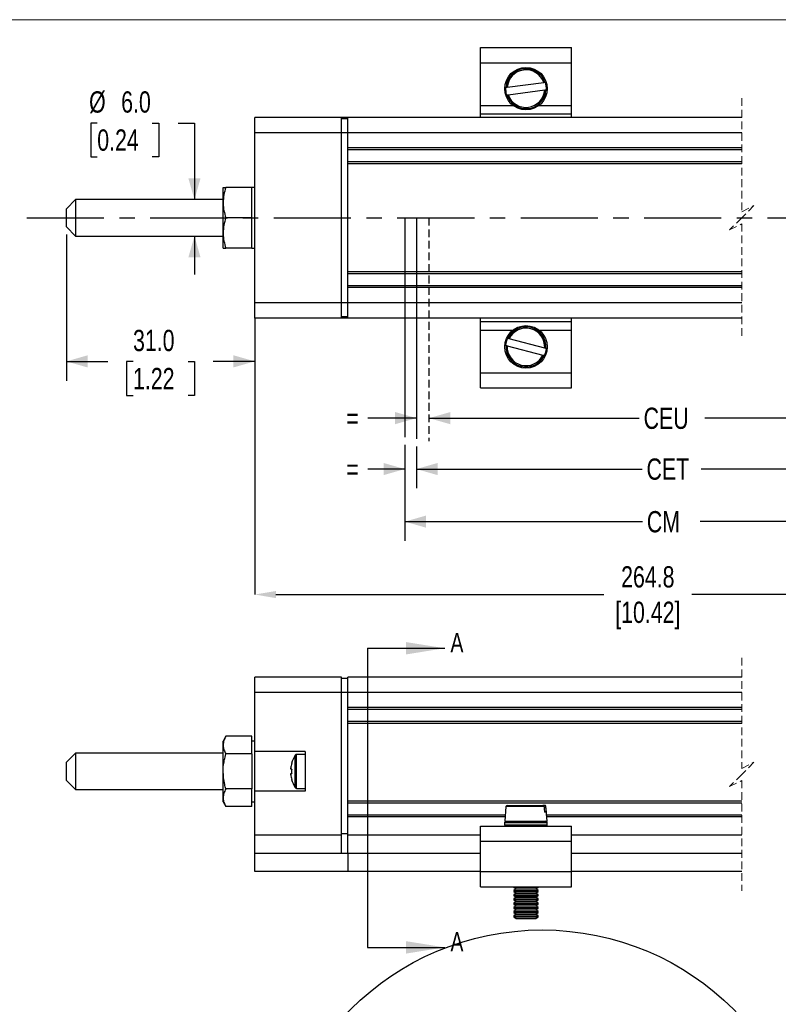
# Model space of a CAD drawing. Header units: millimetres. Extents: x 0 to 432, y 0 to 279.
# Tile 3 of 6: x 94 to 219, y 117 to 279. Entities that reach past the tile are written whole.
import ezdxf

# ---------------------------------------------------------------- set-up
doc = ezdxf.new("R2010")
doc.units = ezdxf.units.MM
doc.header["$PDSIZE"] = -1
doc.linetypes.add('CENTERX2', pattern=[20.32, 12.7, -2.54, 2.54, -2.54])
doc.linetypes.add('HIDDEN', pattern=[1.905, 1.27, -0.635])
doc.layers.add('CENTER', color=40, linetype='CENTERX2')
doc.layers.add('HIDDEN', color=102, linetype='HIDDEN')
doc.layers.add('DIMENSIONS', color=140, linetype='Continuous', lineweight=25)
doc.layers.add('TEXT', color=140, linetype='Continuous', lineweight=25)
doc.styles.add('SLDTEXTSTYLE0', font='TXT', dxfattribs={"width": 0.75})
doc.dimstyles.new('SLDDIMSTYLE0', dxfattribs={"dimtxt": 3.5, "dimasz": 3.5, "dimexe": 0, "dimexo": 0.0625, "dimgap": 0.875, "dimtad": 0, "dimtih": 1, "dimtoh": 1, "dimdec": 1, "dimrnd": 1e-09, "dimzin": 12, "dimdsep": 46, "dimtxsty": 'SLDTEXTSTYLE0', "dimsah": 1, "dimcen": 0.09, "dimadec": 0, "dimazin": 3, "dimtfac": 1, "dimtdec": 1, "dimtofl": 0, "dimtmove": 0, "dimatfit": 3, "dimfxl": 0, "dimfrac": 2, "dimtolj": 1, "dimtzin": 12, "dimarcsym": 0})
doc.dimstyles.new('SLDDIMSTYLE1', dxfattribs={"dimtxt": 3.5, "dimasz": 3.5, "dimexe": 0, "dimexo": 0.0625, "dimgap": 0.875, "dimtad": 0, "dimtih": 1, "dimtoh": 1, "dimdec": 1, "dimrnd": 1e-09, "dimzin": 12, "dimdsep": 46, "dimtxsty": 'SLDTEXTSTYLE0', "dimsah": 1, "dimcen": 0.09, "dimadec": 0, "dimazin": 3, "dimtfac": 1, "dimtdec": 1, "dimtmove": 0, "dimatfit": 0, "dimfxl": 0, "dimfrac": 2, "dimtolj": 1, "dimtzin": 12, "dimarcsym": 0})
doc.dimstyles.new('SLDDIMSTYLE2', dxfattribs={"dimtxt": 3.5, "dimasz": 3.5, "dimexe": 0, "dimexo": 0.0625, "dimgap": 0.875, "dimtad": 0, "dimtih": 1, "dimtoh": 1, "dimdec": 1, "dimrnd": 1e-09, "dimzin": 4, "dimdsep": 46, "dimtxsty": 'SLDTEXTSTYLE0', "dimsah": 1, "dimcen": 0.09, "dimadec": 0, "dimazin": 1, "dimtfac": 1, "dimtdec": 1, "dimtofl": 0, "dimtmove": 0, "dimatfit": 3, "dimfxl": 0, "dimfrac": 2, "dimtolj": 1, "dimtzin": 12, "dimarcsym": 0})
doc.dimstyles.new('SLDDIMSTYLE3', dxfattribs={"dimtxt": 3.5, "dimasz": 3.5, "dimexe": 0, "dimexo": 0.0625, "dimgap": 0.875, "dimtad": 0, "dimtih": 1, "dimtoh": 1, "dimdec": 1, "dimrnd": 1e-09, "dimzin": 4, "dimdsep": 46, "dimtxsty": 'SLDTEXTSTYLE0', "dimsah": 1, "dimcen": 0.09, "dimadec": 0, "dimazin": 1, "dimtfac": 1, "dimtdec": 1, "dimtmove": 0, "dimatfit": 0, "dimfxl": 0, "dimfrac": 2, "dimtolj": 1, "dimtzin": 12, "dimarcsym": 0})

# ---------------------------------------------------------------- blocks, each defined once
blk = doc.blocks.new('_D_3')
at = {"layer": 'DIMENSIONS'}
for p, q in [((157.23, 209.41), (157.23, 193.62)), ((286.29, 208.75), (286.29, 193.62)), ((157.23, 196.8), (196.35, 196.8)), ((286.29, 196.8), (205.85, 196.8))]:
    blk.add_line(p, q, dxfattribs=at)
for points in [[(157.23, 196.8), (160.73, 195.8), (160.73, 197.8)], [(286.29, 196.8), (282.79, 197.8), (282.79, 195.8)]]:
    blk.add_solid(points, dxfattribs=at)
at = {"layer": 'DIMENSIONS', "insert": (197.06, 198.53), "char_height": 3.5, "attachment_point": 1, "style": 'SLDTEXTSTYLE0'}
blk.add_mtext('CM', dxfattribs=at)
blk = doc.blocks.new('_D_4')
at = {"layer": 'DIMENSIONS'}
for p, q in [((161.21, 213.83), (195.82, 213.83)), ((282.85, 213.83), (206.6, 213.83))]:
    blk.add_line(p, q, dxfattribs=at)
for points in [[(161.21, 213.83), (164.71, 212.83), (164.71, 214.83)], [(282.85, 213.83), (279.35, 214.83), (279.35, 212.83)]]:
    blk.add_solid(points, dxfattribs=at)
at = {"layer": 'DIMENSIONS', "insert": (196.53, 215.56), "char_height": 3.5, "attachment_point": 1, "style": 'SLDTEXTSTYLE0'}
blk.add_mtext('CEU', dxfattribs=at)
blk = doc.blocks.new('_D_5')
at = {"layer": 'DIMENSIONS'}
for p, q in [((159.13, 209.15), (159.13, 202.28)), ((284.64, 209.15), (284.64, 202.28)), ((159.13, 205.45), (196.3, 205.45)), ((284.64, 205.45), (206, 205.45))]:
    blk.add_line(p, q, dxfattribs=at)
for points in [[(159.13, 205.45), (162.63, 204.45), (162.63, 206.45)], [(284.64, 205.45), (281.14, 206.45), (281.14, 204.45)]]:
    blk.add_solid(points, dxfattribs=at)
at = {"layer": 'DIMENSIONS', "insert": (197.01, 207.19), "char_height": 3.5, "attachment_point": 1, "style": 'SLDTEXTSTYLE0'}
blk.add_mtext('CET', dxfattribs=at)
blk = doc.blocks.new('_D_6')
at = {"layer": 'DIMENSIONS'}
for p, q in [((159.13, 213.83), (151.13, 213.83)), ((161.21, 213.83), (167.56, 213.83))]:
    blk.add_line(p, q, dxfattribs=at)
for points in [[(159.13, 213.83), (155.63, 214.83), (155.63, 212.83)], [(161.21, 213.83), (164.71, 212.83), (164.71, 214.83)]]:
    blk.add_solid(points, dxfattribs=at)
at = {"layer": 'DIMENSIONS', "insert": (147.6, 215.56), "char_height": 3.5, "attachment_point": 1, "style": 'SLDTEXTSTYLE0'}
blk.add_mtext('=', dxfattribs=at)
blk = doc.blocks.new('_D_9')
at = {"layer": 'DIMENSIONS'}
for p, q in [((157.23, 209.41), (157.23, 202.28)), ((159.13, 209.15), (159.13, 202.28)), ((157.23, 205.45), (151.13, 205.45)), ((159.13, 205.45), (165.48, 205.45))]:
    blk.add_line(p, q, dxfattribs=at)
for points in [[(157.23, 205.45), (153.73, 206.45), (153.73, 204.45)], [(159.13, 205.45), (162.63, 204.45), (162.63, 206.45)]]:
    blk.add_solid(points, dxfattribs=at)
at = {"layer": 'DIMENSIONS', "insert": (147.6, 207.19), "char_height": 3.5, "attachment_point": 1, "style": 'SLDTEXTSTYLE0'}
blk.add_mtext('=', dxfattribs=at)
blk = doc.blocks.new('_D_20')
at = {"layer": 'Defpoints', "color": 0}
for p in [(132.53, 230.3), (306.05, 230.3), (132.53, 184.8)]:
    blk.add_point(p, dxfattribs=at)
at = {"layer": 'DIMENSIONS', "color": 0, "lineweight": -2}
for p, q in [((132.53, 230.24), (132.53, 184.8)), ((306.05, 230.24), (306.05, 184.8)), ((136.03, 184.8), (190, 184.8)), ((302.55, 184.8), (204.44, 184.8))]:
    blk.add_line(p, q, dxfattribs=at)
at = {"layer": 'DIMENSIONS', "color": 0}
for points in [[(136.03, 185.38), (136.03, 184.21), (132.53, 184.8)], [(302.55, 185.38), (302.55, 184.21), (306.05, 184.8)]]:
    blk.add_solid(points, dxfattribs=at)
at = {"layer": 'DIMENSIONS', "color": 0, "insert": (197.22, 189.46), "char_height": 3.5, "attachment_point": 2, "style": 'SLDTEXTSTYLE0'}
blk.add_mtext('\\A1;264.8\\P[10.42]', dxfattribs=at)
blk = doc.blocks.new('_D_21')
at = {"layer": 'DIMENSIONS'}
for p, q in [((106.61, 262.38), (105.55, 262.38)), ((105.55, 262.38), (105.55, 256.83)), ((115.67, 262.38), (116.73, 262.38)), ((116.73, 262.38), (116.73, 256.83)), ((119.93, 262.38), (122.61, 262.38)), ((122.61, 262.38), (122.61, 249.8)), ((105.55, 256.83), (106.61, 256.83)), ((116.73, 256.83), (115.67, 256.83)), ((122.61, 243.8), (122.61, 237.45))]:
    blk.add_line(p, q, dxfattribs=at)
for points in [[(122.61, 249.8), (123.61, 253.3), (121.61, 253.3)], [(122.61, 243.8), (121.61, 240.3), (123.61, 240.3)]]:
    blk.add_solid(points, dxfattribs=at)
at = {"layer": 'DIMENSIONS', "char_height": 3.5, "attachment_point": 1, "style": 'SLDTEXTSTYLE0'}
for s, insert in [('%%c', (105.27, 267.61)), ('6.0', (110.55, 267.61)), ('0.24', (106.61, 261.34))]:
    blk.add_mtext(s, dxfattribs=dict(at, insert=insert))
blk = doc.blocks.new('_D_22')
at = {"layer": 'DIMENSIONS'}
for p, q in [((101.53, 244.03), (101.53, 219.99)), ((132.53, 229.03), (132.53, 219.99)), ((101.53, 223.17), (108.37, 223.17)), ((112.5, 223.14), (111.43, 223.14)), ((111.43, 223.14), (111.43, 217.58)), ((121.55, 223.14), (122.62, 223.14)), ((122.62, 223.14), (122.62, 217.58)), ((132.53, 223.17), (125.69, 223.17)), ((111.43, 217.58), (112.5, 217.58)), ((122.62, 217.58), (121.55, 217.58))]:
    blk.add_line(p, q, dxfattribs=at)
for points in [[(101.53, 223.17), (105.03, 222.17), (105.03, 224.17)], [(132.53, 223.17), (129.03, 224.17), (129.03, 222.17)]]:
    blk.add_solid(points, dxfattribs=at)
at = {"layer": 'DIMENSIONS', "char_height": 3.5, "attachment_point": 1, "style": 'SLDTEXTSTYLE0'}
for s, insert in [('31.0', (112.5, 228.36)), ('1.22', (112.5, 222.09))]:
    blk.add_mtext(s, dxfattribs=dict(at, insert=insert))

msp = doc.modelspace()

# ---------------------------------------------------------------- linework, layer by layer
at = {"color": 7, "linetype": 'Continuous', "lineweight": 18}
msp.add_line((0, 279.4), (431.8, 279.4), dxfattribs=at)
for p, q in [((169.67, 272.3), (169.67, 274.8)), ((169.67, 274.8), (184.67, 274.8)), ((184.67, 272.3), (184.67, 274.8)), ((169.67, 272.3), (184.67, 272.3)), ((169.67, 265.27), (169.67, 272.3)), ((184.67, 265.27), (184.67, 272.3)), ((180.1, 269.03), (174.09, 268.25)), ((174.25, 267.06), (180.26, 267.84)), ((169.67, 263.89), (169.67, 265.27)), ((169.67, 265.27), (175.04, 265.27)), ((179.31, 265.27), (184.67, 265.27)), ((184.67, 263.89), (184.67, 265.27)), ((146.83, 263.3), (132.53, 263.3)), ((132.53, 260.8), (132.53, 263.3)), ((146.83, 260.8), (146.83, 263.3)), ((147.83, 263.3), (146.83, 263.3)), ((147.83, 263.1), (146.83, 263.1)), ((212.69, 263.3), (147.83, 263.3)), ((147.83, 260.8), (147.83, 263.3)), ((169.67, 263.89), (184.67, 263.89)), ((169.67, 263.3), (169.67, 263.89)), ((184.67, 263.3), (184.67, 263.89)), ((146.83, 260.8), (132.53, 260.8)), ((132.53, 232.8), (132.53, 260.8)), ((147.83, 260.8), (146.83, 260.8)), ((146.83, 232.8), (146.83, 260.8)), ((212.69, 260.8), (147.83, 260.8)), ((147.83, 258.3), (147.83, 260.8)), ((212.69, 258.3), (147.83, 258.3)), ((147.83, 258.1), (147.83, 258.3)), ((147.83, 255.9), (147.83, 258.1)), ((212.69, 258), (147.83, 258)), ((212.69, 256), (147.83, 256)), ((147.83, 255.7), (147.83, 255.9)), ((212.69, 255.7), (147.83, 255.7)), ((147.83, 237.9), (147.83, 255.7)), ((127.33, 251.8), (127.77, 251.8)), ((127.33, 249.3), (127.33, 251.8)), ((132.03, 251.8), (127.77, 251.8)), ((132.53, 251.8), (132.03, 251.8)), ((132.03, 249.3), (132.03, 251.8)), ((103.03, 249.8), (101.53, 248.3)), ((127.33, 249.8), (103.03, 249.8)), ((103.03, 249.8), (103.03, 248.65)), ((101.53, 247.72), (101.53, 248.3)), ((103.03, 248.65), (103.03, 243.8)), ((127.33, 244.3), (127.33, 249.3)), ((132.03, 246.8), (132.03, 249.3)), ((101.53, 245.3), (101.53, 247.72)), ((132.03, 246.8), (127.77, 246.8)), ((132.03, 244.3), (132.03, 246.8)), ((101.53, 245.3), (103.03, 243.8)), ((103.03, 243.8), (127.33, 243.8)), ((127.33, 241.8), (127.33, 244.3)), ((132.03, 241.8), (132.03, 244.3)), ((127.33, 241.8), (127.77, 241.8)), ((132.03, 241.8), (127.77, 241.8)), ((132.03, 241.8), (132.53, 241.8)), ((212.69, 237.9), (147.83, 237.9)), ((147.83, 237.7), (147.83, 237.9)), ((147.83, 235.5), (147.83, 237.7)), ((212.69, 237.6), (147.83, 237.6)), ((212.69, 235.6), (147.83, 235.6)), ((147.83, 235.3), (147.83, 235.5)), ((212.69, 235.3), (147.83, 235.3)), ((147.83, 232.8), (147.83, 235.3)), ((146.83, 232.8), (132.53, 232.8)), ((132.53, 230.3), (132.53, 232.8)), ((147.83, 232.8), (146.83, 232.8)), ((146.83, 230.3), (146.83, 232.8)), ((212.69, 232.8), (147.83, 232.8)), ((147.83, 230.3), (147.83, 232.8)), ((146.83, 230.3), (132.53, 230.3)), ((147.83, 230.5), (146.83, 230.5)), ((147.83, 230.3), (146.83, 230.3)), ((212.69, 230.3), (147.83, 230.3)), ((169.67, 229.71), (169.67, 230.3)), ((184.67, 229.71), (184.67, 230.3)), ((169.67, 229.71), (184.67, 229.71)), ((169.67, 228.32), (169.67, 229.71)), ((184.67, 228.32), (184.67, 229.71)), ((169.67, 221.3), (169.67, 228.32)), ((169.67, 228.32), (175.04, 228.32)), ((180.26, 225.36), (174.4, 226.9)), ((179.31, 228.32), (184.67, 228.32)), ((184.67, 221.3), (184.67, 228.32)), ((174.09, 225.74), (179.95, 224.19)), ((169.67, 221.3), (184.67, 221.3)), ((169.67, 218.8), (169.67, 221.3)), ((184.67, 218.8), (184.67, 221.3)), ((169.67, 218.8), (184.67, 218.8)), ((146.83, 171.19), (132.53, 171.19)), ((132.53, 168.69), (132.53, 171.19)), ((146.83, 168.69), (146.83, 171.19)), ((147.83, 170.99), (146.83, 170.99)), ((212.69, 171.19), (147.83, 171.19)), ((147.83, 168.69), (147.83, 171.19)), ((146.83, 168.69), (132.53, 168.69)), ((132.53, 158.94), (132.53, 168.69)), ((147.83, 168.69), (146.83, 168.69)), ((146.83, 145.19), (146.83, 168.69)), ((212.69, 168.69), (147.83, 168.69)), ((147.83, 166.19), (147.83, 168.69)), ((212.69, 166.19), (147.83, 166.19)), ((147.83, 165.99), (147.83, 166.19)), ((147.83, 163.79), (147.83, 165.99)), ((212.69, 165.89), (147.83, 165.89)), ((212.69, 163.89), (147.83, 163.89)), ((147.83, 163.59), (147.83, 163.79)), ((212.69, 163.59), (147.83, 163.59)), ((147.83, 150.79), (147.83, 163.59)), ((127.77, 161.47), (127.33, 160.69)), ((127.33, 160.03), (127.33, 160.69)), ((132.03, 161.47), (127.77, 161.47)), ((132.03, 160.03), (132.03, 161.47)), ((132.53, 160.69), (132.03, 160.69)), ((127.33, 155.69), (127.33, 160.03)), ((132.03, 158.58), (132.03, 160.03)), ((140.83, 158.94), (132.53, 158.94)), ((132.53, 152.44), (132.53, 158.94)), ((140.83, 158.94), (140.83, 152.44)), ((103.03, 158.69), (101.53, 157.19)), ((101.53, 154.19), (101.53, 157.19)), ((127.33, 158.69), (103.03, 158.69)), ((103.03, 158.69), (103.03, 152.69)), ((132.03, 158.58), (127.77, 158.58)), ((132.03, 158.58), (132.03, 155.69)), ((139.2, 155.69), (139.2, 158.37)), ((140.83, 158.49), (139.43, 158.49)), ((139.43, 155.69), (139.43, 158.49)), ((127.33, 151.36), (127.33, 155.69)), ((132.03, 155.69), (132.03, 152.81)), ((138.47, 156.06), (138.47, 156.26)), ((138.61, 156.06), (138.47, 156.06)), ((139.2, 153.02), (139.2, 155.69)), ((139.43, 152.89), (139.43, 155.69)), ((101.53, 154.19), (103.03, 152.69)), ((138.47, 155.13), (138.47, 155.32)), ((138.47, 155.32), (138.61, 155.32)), ((103.03, 152.69), (127.33, 152.69)), ((132.03, 152.81), (127.77, 152.81)), ((132.03, 151.36), (132.03, 152.81)), ((132.53, 145.19), (132.53, 152.44)), ((140.83, 152.44), (132.53, 152.44)), ((139.43, 152.89), (140.83, 152.89)), ((127.33, 150.69), (127.33, 151.36)), ((132.03, 149.92), (132.03, 151.36)), ((212.69, 150.79), (147.83, 150.79)), ((147.83, 150.59), (147.83, 150.79)), ((127.33, 150.69), (127.77, 149.92)), ((132.03, 149.92), (127.77, 149.92)), ((132.03, 150.69), (132.53, 150.69)), ((147.83, 148.39), (147.83, 150.59)), ((212.69, 150.49), (147.83, 150.49)), ((173.88, 149.91), (173.67, 147.49)), ((180.15, 149.91), (173.88, 149.91)), ((174.08, 150.09), (179.95, 150.09)), ((180.26, 150.09), (179.95, 150.09)), ((180.26, 150.09), (180.26, 150.09)), ((180.46, 149.91), (180.45, 149.91)), ((180.67, 147.49), (180.46, 149.91)), ((173.76, 148.49), (147.83, 148.49)), ((147.83, 148.19), (147.83, 148.39)), ((173.73, 148.19), (147.83, 148.19)), ((147.83, 145.19), (147.83, 148.19)), ((173.67, 147.49), (180.67, 147.49)), ((180.53, 148.99), (180.23, 148.99)), ((212.69, 148.49), (180.59, 148.49)), ((212.69, 148.19), (180.61, 148.19)), ((169.67, 144.19), (169.67, 146.69)), ((169.67, 146.69), (184.67, 146.69)), ((173.71, 146.89), (173.71, 147.29)), ((173.71, 147.29), (180.65, 147.29)), ((173.71, 146.89), (180.65, 146.89)), ((180.65, 146.89), (180.65, 147.29)), ((184.67, 144.19), (184.67, 146.69)), ((146.83, 145.19), (132.53, 145.19)), ((132.53, 142.19), (132.53, 145.19)), ((147.83, 145.39), (146.83, 145.39)), ((146.83, 142.19), (146.83, 145.19)), ((169.67, 145.19), (147.83, 145.19)), ((147.83, 142.19), (147.83, 145.19)), ((212.69, 145.19), (184.67, 145.19)), ((169.67, 144.19), (184.67, 144.19)), ((169.67, 139.19), (169.67, 144.19)), ((184.67, 139.19), (184.67, 144.19)), ((147.83, 142.19), (132.53, 142.19)), ((132.53, 139.19), (132.53, 142.19)), ((147.83, 142.19), (147.83, 139.19)), ((169.67, 142.19), (147.83, 142.19)), ((212.69, 142.19), (184.67, 142.19)), ((147.83, 139.19), (132.53, 139.19)), ((169.67, 139.19), (147.83, 139.19)), ((169.67, 136.69), (169.67, 139.19)), ((169.67, 139.19), (184.67, 139.19)), ((184.67, 136.69), (184.67, 139.19)), ((212.69, 139.19), (184.67, 139.19)), ((169.67, 136.69), (184.67, 136.69)), ((175.17, 136.69), (175.17, 136.63)), ((175.17, 136.63), (175.56, 136.36)), ((175.17, 136.63), (179.17, 136.63)), ((175.56, 136.36), (175.17, 136.09)), ((175.56, 136.36), (178.78, 136.36)), ((178.78, 136.36), (179.17, 136.63)), ((179.17, 136.09), (178.78, 136.36)), ((179.17, 136.63), (179.17, 136.69)), ((175.17, 136.09), (175.17, 135.94)), ((175.17, 136.09), (179.17, 136.09)), ((175.17, 135.94), (175.56, 135.67)), ((175.17, 135.94), (179.17, 135.94)), ((175.56, 135.67), (175.17, 135.39)), ((175.17, 135.39), (175.17, 135.24)), ((175.17, 135.39), (179.17, 135.39)), ((175.17, 135.24), (175.56, 134.97)), ((175.17, 135.24), (179.17, 135.24)), ((175.56, 134.97), (175.17, 134.7)), ((175.17, 134.7), (175.17, 134.55)), ((175.17, 134.7), (179.17, 134.7)), ((175.17, 134.55), (175.56, 134.28)), ((175.17, 134.55), (179.17, 134.55)), ((175.56, 135.67), (178.78, 135.67)), ((175.56, 134.97), (178.78, 134.97)), ((178.78, 135.67), (179.17, 135.94)), ((179.17, 135.39), (178.78, 135.67)), ((178.78, 134.97), (179.17, 135.24)), ((179.17, 134.7), (178.78, 134.97)), ((178.78, 134.28), (179.17, 134.55)), ((179.17, 135.94), (179.17, 136.09)), ((179.17, 135.24), (179.17, 135.39)), ((179.17, 134.55), (179.17, 134.7)), ((175.56, 134.28), (175.17, 134)), ((175.17, 134), (175.17, 133.85)), ((175.17, 134), (179.17, 134)), ((175.17, 133.85), (175.56, 133.58)), ((175.17, 133.85), (179.17, 133.85)), ((175.56, 133.58), (175.17, 133.31)), ((175.17, 133.31), (175.17, 133.16)), ((175.17, 133.31), (179.17, 133.31)), ((175.17, 133.16), (175.56, 132.89)), ((175.17, 133.16), (179.17, 133.16)), ((175.56, 132.89), (175.17, 132.61)), ((175.56, 134.28), (178.78, 134.28)), ((175.56, 133.58), (178.78, 133.58)), ((175.56, 132.89), (178.78, 132.89)), ((179.17, 134), (178.78, 134.28)), ((178.78, 133.58), (179.17, 133.85)), ((179.17, 133.31), (178.78, 133.58)), ((178.78, 132.89), (179.17, 133.16)), ((179.17, 132.61), (178.78, 132.89)), ((179.17, 133.85), (179.17, 134)), ((179.17, 133.16), (179.17, 133.31)), ((175.17, 132.61), (175.17, 132.46)), ((175.17, 132.61), (179.17, 132.61)), ((175.17, 132.46), (175.56, 132.19)), ((175.17, 132.46), (179.17, 132.46)), ((175.56, 132.19), (175.17, 131.92)), ((175.17, 131.92), (175.17, 131.77)), ((175.17, 131.92), (179.17, 131.92)), ((175.17, 131.77), (175.56, 131.49)), ((175.17, 131.77), (179.17, 131.77)), ((175.56, 132.19), (178.78, 132.19)), ((175.56, 131.49), (178.78, 131.49)), ((178.78, 132.19), (179.17, 132.46)), ((179.17, 131.92), (178.78, 132.19)), ((178.78, 131.49), (179.17, 131.77)), ((179.17, 132.46), (179.17, 132.61)), ((179.17, 131.77), (179.17, 131.92))]:
    msp.add_line(p, q)
at = {"color": 7, "linetype": 'HIDDEN', "lineweight": 18}
for p, q in [((212.69, 266.47), (212.69, 247.8)), ((212.69, 247.8), (214.69, 248.8)), ((214.69, 248.8), (212.69, 246.8)), ((212.69, 246.8), (210.69, 244.8)), ((210.69, 244.8), (212.69, 245.8)), ((212.69, 245.8), (212.69, 227.12)), ((212.69, 174.37), (212.69, 156.19)), ((212.69, 156.19), (214.69, 157.19)), ((214.69, 157.19), (212.69, 155.19)), ((212.69, 155.19), (210.69, 153.19)), ((210.69, 153.19), (212.69, 154.19)), ((212.69, 154.19), (212.69, 136.02))]:
    msp.add_line(p, q, dxfattribs=at)
at = {"flags": 128}
for points in [[(180.3, 269.06), (180.29, 269.06), (180.28, 269.06), (180.24, 269.05), (180.18, 269.05), (180.12, 269.04), (180.1, 269.03)], [(180.38, 269.07), (180.34, 269.07), (180.3, 269.06)], [(173.89, 268.22), (173.85, 268.22), (173.81, 268.21)], [(174.09, 268.25), (174.04, 268.24), (173.97, 268.24), (173.92, 268.23), (173.9, 268.23), (173.89, 268.22)], [(180.26, 267.84), (180.29, 267.85), (180.36, 267.86), (180.41, 267.86), (180.43, 267.87), (180.46, 267.87), (180.46, 267.87)], [(180.46, 267.87), (180.49, 267.88), (180.54, 267.88)], [(173.96, 267.02), (174.01, 267.03), (174.04, 267.03)], [(174.04, 267.03), (174.06, 267.04), (174.1, 267.04), (174.15, 267.05), (174.21, 267.06), (174.25, 267.06)], [(174.2, 226.95), (174.17, 226.96), (174.12, 226.97)], [(174.4, 226.9), (174.34, 226.91), (174.28, 226.93), (174.23, 226.94), (174.21, 226.95), (174.2, 226.95)], [(173.82, 225.81), (173.86, 225.8), (173.89, 225.79)], [(180.53, 225.28), (180.49, 225.29), (180.45, 225.3)], [(179.95, 224.19), (179.98, 224.19), (180.05, 224.17), (180.1, 224.16), (180.12, 224.15), (180.15, 224.14), (180.15, 224.14)], [(180.15, 224.14), (180.18, 224.13), (180.23, 224.12)], [(138.61, 154.39), (138.61, 154.39), (138.6, 154.38), (138.6, 154.38), (138.6, 154.38)], [(180.15, 149.91), (180.18, 149.51), (180.23, 148.99)], [(180.53, 148.99), (180.49, 149.51), (180.45, 149.91)]]:
    msp.add_lwpolyline(points, dxfattribs=at)
for centre in [(177.17, 268.05), (177.17, 225.55)]:
    msp.add_circle(centre, 3.5)
for centre, radius, start, end in [((177.17, 268.05), 3.29, 17.9434, 176.918), ((177.17, 268.05), 3.09, 18.63, 176.2315), ((177.17, 268.05), 3.37, 357.1709, 17.6904), ((177.17, 268.05), 3.37, 177.1713, 197.6901), ((177.17, 268.05), 3.29, 197.9435, 356.918), ((177.17, 268.05), 3.09, 198.63, 356.2315), ((177.17, 225.55), 3.29, 355.7388, 154.7133), ((177.17, 225.55), 3.09, 356.4253, 154.0268), ((177.17, 225.55), 3.37, 154.9663, 175.4857), ((177.17, 225.55), 3.29, 175.7388, 334.7133), ((177.17, 225.55), 3.09, 176.4253, 334.0268), ((177.17, 225.55), 3.37, 334.9666, 355.4856), ((143.43, 155.69), 5, 147.6637, 164.7807), ((139.43, 158.22), 0.27, 89.9996, 147.6645), ((143.43, 155.69), 4.99, 164.8125, 173.4961), ((132.96, 145.68), 12.66, 63.4648, 63.528), ((144.08, 155.69), 5.48, 176.1272, 183.8728), ((143.43, 155.69), 4.99, 186.5039, 195.1875), ((143.43, 155.69), 5, 195.2194, 212.3363), ((139.43, 153.16), 0.27, 212.3355, 270.0004), ((174.08, 149.89), 0.2, 90, 174.9999), ((180.26, 149.89), 0.2, 4.999, 84.4795), ((180.45, 147.29), 0.2, 0.0007, 89.9994), ((180.45, 146.89), 0.2, 270.0009, 359.9992)]:
    msp.add_arc(centre, radius, start, end)
for points, knots in [([(127.77, 251.8), (127.65, 251.39), (127.4, 250.58), (127.35, 249.73), (127.33, 249.3)], [0, 0, 0, 0, 0.497232, 1, 1, 1, 1]), ([(127.33, 249.3), (127.33, 249.24), (127.33, 248.79), (127.43, 247.94), (127.66, 247.18), (127.77, 246.8)], [0, 0, 0, 0, 0.069734, 0.529007, 1, 1, 1, 1]), ([(127.77, 246.8), (127.65, 246.39), (127.4, 245.58), (127.35, 244.73), (127.33, 244.3)], [0, 0, 0, 0, 0.497232, 1, 1, 1, 1]), ([(127.33, 244.3), (127.33, 244.24), (127.33, 243.79), (127.43, 242.94), (127.66, 242.18), (127.77, 241.8)], [0, 0, 0, 0, 0.069734, 0.529007, 1, 1, 1, 1]), ([(173.89, 225.79), (173.9, 225.79), (173.92, 225.79), (173.95, 225.78), (174, 225.76), (174.05, 225.75), (174.08, 225.74), (174.09, 225.74)], [0, 0, 0, 0, 0.073501, 0.249189, 0.507884, 0.824384, 1, 1, 1, 1]), ([(180.45, 225.3), (180.45, 225.3), (180.44, 225.31), (180.42, 225.31), (180.39, 225.32), (180.33, 225.34), (180.29, 225.35), (180.26, 225.35), (180.26, 225.36)], [0, 0, 0, 0, 0.038435, 0.113964, 0.319981, 0.600655, 0.928573, 1, 1, 1, 1]), ([(127.77, 161.47), (127.65, 161.24), (127.4, 160.79), (127.35, 160.28), (127.33, 160.03)], [0, 0, 0, 0, 0.5103281, 1, 1, 1, 1]), ([(127.33, 160.03), (127.33, 159.99), (127.33, 159.73), (127.44, 159.22), (127.66, 158.8), (127.77, 158.58)], [0, 0, 0, 0, 0.067285, 0.516018, 1, 1, 1, 1]), ([(127.33, 155.69), (127.33, 155.96), (127.36, 156.93), (127.6, 157.89), (127.77, 158.58)], [0, 0, 0, 0, 0.268634, 1, 1, 1, 1]), ([(127.77, 152.81), (127.71, 153.05), (127.44, 153.99), (127.38, 154.97), (127.33, 155.69)], [0, 0, 0, 0, 0.257551, 1, 1, 1, 1]), ([(127.77, 152.81), (127.65, 152.58), (127.4, 152.13), (127.35, 151.61), (127.33, 151.36)], [0, 0, 0, 0, 0.510328, 1, 1, 1, 1]), ([(127.33, 151.36), (127.33, 151.33), (127.33, 151.07), (127.44, 150.56), (127.66, 150.14), (127.77, 149.92)], [0, 0, 0, 0, 0.0672861, 0.5160186, 1, 1, 1, 1]), ([(179.95, 150.09), (179.96, 150.09), (180, 150.09), (180.05, 150.07), (180.1, 150.03), (180.13, 149.98), (180.14, 149.94), (180.15, 149.92), (180.15, 149.91)], [0, 0, 0, 0, 0.116776, 0.347739, 0.579067, 0.727016, 0.952243, 1, 1, 1, 1]), ([(180.45, 149.91), (180.45, 149.93), (180.45, 149.95), (180.43, 150), (180.39, 150.04), (180.34, 150.08), (180.29, 150.09), (180.26, 150.09), (180.26, 150.09)], [0, 0, 0, 0, 0.13886, 0.273528, 0.501147, 0.726147, 0.952186, 1, 1, 1, 1]), ([(173.71, 147.29), (173.71, 147.3), (173.71, 147.32), (173.72, 147.36), (173.75, 147.42), (173.81, 147.47), (173.86, 147.49), (173.9, 147.49), (173.91, 147.49)], [0, 0, 0, 0, 0.003186, 0.216224, 0.429246, 0.642932, 0.857721, 1, 1, 1, 1]), ([(173.91, 146.69), (173.91, 146.69), (173.89, 146.69), (173.85, 146.7), (173.78, 146.74), (173.74, 146.79), (173.72, 146.84), (173.71, 146.88), (173.71, 146.89)], [0, 0, 0, 0, 0.002221, 0.218844, 0.435332, 0.650952, 0.865394, 1, 1, 1, 1])]:
    msp.add_open_spline(points, degree=3, knots=knots)
at = {"layer": 'CENTER'}
msp.add_line((95.02, 246.8), (325.21, 246.8), dxfattribs=at)
at = {"layer": 'DIMENSIONS'}
for p, q in [((157.23, 246.8), (157.23, 210.68)), ((159.13, 246.8), (159.13, 210.42))]:
    msp.add_line(p, q, dxfattribs=at)
msp.add_circle((179.83, 85.1), 44.5, dxfattribs=at)
msp.add_open_spline([(220.41, 102.91), (278.22, 133.21), (186.38, 53.88), (263.56, 83.18)], degree=3, dxfattribs=at)
at = {"layer": 'HIDDEN'}
msp.add_line((161.21, 246.8), (161.21, 210.02), dxfattribs=at)
at = {"layer": 'TEXT'}
msp.add_line((151.1, 175.96), (151.1, 126.73), dxfattribs=at)
at = {"layer": 'TEXT', "linetype": 'Continuous'}
for p, q in [((151.1, 175.96), (163.8, 175.96)), ((151.1, 126.73), (163.8, 126.73))]:
    msp.add_line(p, q, dxfattribs=at)
at = {"layer": 'TEXT'}
for points in [[(163.8, 175.96), (157.45, 176.97), (157.45, 174.94)], [(163.8, 126.73), (157.45, 127.75), (157.45, 125.71)]]:
    msp.add_solid(points, dxfattribs=at)

# ---------------------------------------------------------------- texts
at = {"layer": 'TEXT', "char_height": 3.17, "attachment_point": 1, "style": 'SLDTEXTSTYLE0'}
for insert in [(164.75, 178.48), (164.75, 129.25)]:
    msp.add_mtext('A', dxfattribs=dict(at, insert=insert))

# ---------------------------------------------------------------- dimensions: what is measured, and where the dimension line sits
at = {"layer": 'DIMENSIONS'}
dim = msp.add_linear_dim(base=(122.61, 249.8), p1=(129.53, 243.8), p2=(129.53, 249.8), angle=90, text='%%c<>', dimstyle='SLDDIMSTYLE3', dxfattribs=at)
dim.commit()
dim.dimension.update_dxf_attribs({"geometry": '_D_21', "text_midpoint": (122.61, 262.38), "dimtype": 160})
dim = msp.add_linear_dim(base=(101.53, 223.17), p1=(132.53, 230.3), p2=(101.53, 245.3), dimstyle='SLDDIMSTYLE2', dxfattribs=at)
dim.commit()
dim.dimension.update_dxf_attribs({"geometry": '_D_22', "text_midpoint": (117.03, 223.17), "dimtype": 160})
for base, p1, p2, text, dimstyle, picture, middle in [((132.53, 184.8), (306.05, 230.3), (132.53, 230.3), '264.8\\P[10.42]', 'SLDDIMSTYLE0', '_D_20', (197.22, 184.8)), ((159.13, 213.83), (161.21, 210.02), (159.13, 210.42), '=', 'SLDDIMSTYLE1', '_D_6', (149.01, 213.83)), ((161.21, 213.83), (282.85, 210.02), (161.21, 210.02), 'CEU', 'SLDDIMSTYLE0', '_D_4', (201.21, 213.83)), ((157.23, 205.45), (159.13, 210.42), (157.23, 210.68), '=', 'SLDDIMSTYLE1', '_D_9', (149.01, 205.45)), ((157.23, 196.8), (286.29, 210.02), (157.23, 210.68), 'CM', 'SLDDIMSTYLE0', '_D_3', (201.1, 196.8)), ((159.13, 205.45), (284.64, 210.42), (159.13, 210.42), 'CET', 'SLDDIMSTYLE0', '_D_5', (201.15, 205.45))]:
    dim = msp.add_linear_dim(base=base, p1=p1, p2=p2, text=text, dimstyle=dimstyle, dxfattribs=at)
    dim.commit()
    dim.dimension.update_dxf_attribs({"geometry": picture, "text_midpoint": middle, "dimtype": 160})

doc.saveas('drawing.dxf')
